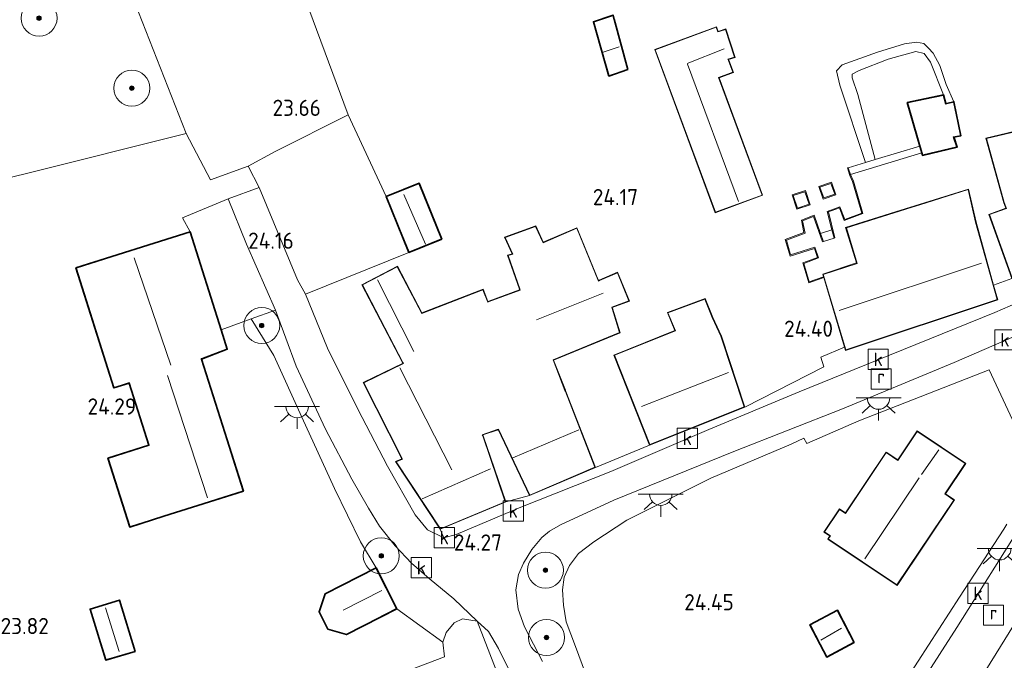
# Model space of a CAD drawing. Header units: metres. Extents: x 185049 to 189876, y 349292 to 352302.
# Tile 78 of 256: x 188148 to 188257, y 349834 to 349906. Entities that reach past the tile are written whole.
import ezdxf
from ezdxf.enums import TextEntityAlignment as Align

# ---------------------------------------------------------------- set-up
doc = ezdxf.new("R2010")
doc.units = ezdxf.units.M
for name, color, linetype, lineweight in [('B-WE-GR-BOOM-S', 90, 'Continuous', 25), ('B-WE-GR-GRAS-GV', 60, 'Continuous', 13), ('B-WE-GR-HAAG-G', 90, 'GR-HAAG1', 13), ('B-WE-GW-TALUD_KRUIN-G', 90, 'Continuous', 18), ('B-WE-GW-TALUD_TEEN-G', 90, 'Continuous', 18), ('B-WE-IE-TERREINAFSCHEIDING_DOORGANG-G', 210, 'Continuous', 18), ('B-WE-IE-TERREINAFSCHEIDING_KUNSTMATIG_HEKWERK-G', 20, 'IE-TERREINAFSCHEIDING-KUNSTMATIG', 18), ('B-WE-IE-TERREINAFSCHEIDING_KUNSTMATIG_MUUR-GV', 90, 'Continuous', 18), ('B-WE-KG-KADASTRAAL_DAKRAND-G', 170, 'Continuous', 18), ('B-WE-KG-KADASTRAAL_NOK-G', 10, 'Continuous', 18), ('B-WE-KL-ET_LS_OV_LICHTPUNT-S', 190, 'Continuous', 25), ('B-WE-OG-BEBOUWING_BOERDERIJ-GV', 7, 'Continuous', 35), ('B-WE-OG-BEBOUWING_KAS-GV', 7, 'Continuous', 35), ('B-WE-OG-BEBOUWING_SCHUUR-GV', 7, 'Continuous', 35), ('B-WE-OG-BEBOUWING_WONINGBOUW-GV', 7, 'Continuous', 18), ('B-WE-OG-TERREIN_GROEN_TUIN-GV', 7, 'Continuous', 18), ('B-WE-RI-GWA_KOLK-S', 30, 'Continuous', 25), ('B-WE-RI-GWA_RIOOLPUT-S', 30, 'Continuous', 25), ('B-WE-VH-VERHARDING_ASFALT-GV', 252, 'Continuous', 18), ('B-WE-VH-VERHARDING_BETON-GV', 252, 'Continuous', 18), ('B-WE-VH-VERHARDING_STRAATBAKSTEEN-GV', 252, 'Continuous', 18), ('X-XX-AL-HOOGTELABEL-S', 7, 'Continuous', 25)]:
    doc.layers.add(name, color=color, linetype=linetype, lineweight=lineweight)
doc.styles.add('NLCS-ISO', font='NLCS-ISO.ttf')
doc.styles.add('NLCS-ISO-ANNOTATIVE-T18', font='NLCS-ISO.ttf', dxfattribs={"height": 1.8})
doc.linetypes.add('GR-HAAG1', pattern='A,6,[176,NLCS.SHX,S=0.125,R=0,X=0,Y=0],-2', length=8)
doc.linetypes.add('IE-TERREINAFSCHEIDING-KUNSTMATIG', pattern='A,4,[82,NLCS.SHX,S=0.75,R=90,X=0,Y=0],4,-2', length=10)

# ---------------------------------------------------------------- blocks, each defined once
blk = doc.blocks.new('SAL-HOOGTELABEL-SO')
at = {"color": 0, "linetype": 'ByBlock', "lineweight": -2, "style": 'NLCS-ISO-ANNOTATIVE-T18'}
blk.add_attdef('HOOGTE', text='', height=1.8, dxfattribs=at).set_placement((2.79, 0), align=Align.RIGHT)
blk = doc.blocks.new('SGR-BOOM_01-SO')
at = {"linetype": 'ByBlock', "lineweight": 18}
h = blk.add_hatch(color=0, dxfattribs=at)
h.dxf.hatch_style = 1
edge = h.paths.add_edge_path()
edge.add_arc((0, 0), 0.25, 0, 360)
at = {"color": 0, "linetype": 'ByBlock', "lineweight": 18}
for radius in [2, 0.25]:
    blk.add_circle((0, 0), radius, dxfattribs=at)
blk = doc.blocks.new('SRI-PUT_INSPECTIEPUT_RIOOLPUT-SO')
at = {"color": 0, "linetype": 'ByBlock', "lineweight": 18}
blk.add_lwpolyline([(-1.12, -1.12), (1.12, -1.12), (1.12, 1.12), (-1.12, 1.12)], close=True, dxfattribs=at)
at = {"color": 0, "linetype": 'ByBlock', "lineweight": 18, "style": 'NLCS-ISO'}
blk.add_text('r', height=1.5, dxfattribs=at).set_placement((0, 0.28), align=Align.MIDDLE_CENTER)
blk = doc.blocks.new('SRI-KOLK-SO')
at = {"color": 0, "linetype": 'ByBlock', "lineweight": 18}
blk.add_lwpolyline([(-1.125, -1.125), (1.125, -1.125), (1.125, 1.125), (-1.125, 1.125)], close=True, dxfattribs=at)
at = {"color": 0, "linetype": 'ByBlock', "lineweight": 18, "style": 'NLCS-ISO'}
blk.add_text('k', height=1.5, dxfattribs=at).set_placement((0, 0), align=Align.MIDDLE_CENTER)
blk = doc.blocks.new('SKL-ET_OV_LICHTPUNT-SO')
at = {"color": 0, "linetype": 'ByBlock', "lineweight": 18}
for points in [[(-1.25, 0), (-2.5, 0)], [(1.25, 0), (2.5, 0)], [(-0.92, -0.85), (-1.83, -1.7)], [(0.92, -0.85), (1.83, -1.7)], [(0, -1.25), (0, -2.5)]]:
    blk.add_lwpolyline(points, dxfattribs=at)
blk.add_lwpolyline([(0, 0), (1.25, 0, -1), (-1.25, 0)], format="xyb", close=True, dxfattribs=at)

msp = doc.modelspace()

# ---------------------------------------------------------------- linework, layer by layer
at = {"layer": 'B-WE-GR-GRAS-GV'}
for points in [[(188173.442, 349889.285, 23.725), (188169.252, 349887.741, 23.733), (188166.532, 349892.916, 23.559), (188161.231, 349906.367, 23.492), (188156.621, 349917.03, 23.393), (188154.341, 349922.531, 23.445), (188152.827, 349925.589, 23.733), (188156.194, 349927.311, 23.712), (188160.065, 349929.333, 23.307), (188163.825, 349930.692, 23.04), (188169.855, 349932.923, 22.967), (188171.597, 349928.867, 22.785), (188174.572, 349921.853, 22.808), (188184.55, 349894.956, 23.482), (188176.439, 349890.917, 23.669)], [(188191.282, 349879.682, 24.02), (188179.82, 349875.046, 24.197), (188178.909, 349876.65, 24.189), (188174.67, 349886.913, 23.944), (188173.442, 349889.285, 23.725), (188176.439, 349890.917, 23.669), (188184.55, 349894.956, 23.482), (188188.758, 349885.893, 23.845)], [(188196.306, 349841.227, 24.249), (188198.882, 349838.726, 24.228), (188197.243, 349838.999, 24.211), (188196.318, 349838.526, 24.224), (188195.445, 349837.465, 24.159), (188195.071, 349836.404, 24.168), (188189.948, 349840.102, 24.146), (188187.642, 349844.665, 24.146), (188185.926, 349847.536, 24.409), (188183.018, 349853.45, 24.439), (188179.397, 349861.402, 24.443), (188176.275, 349868.245, 24.452), (188173.78, 349872.305, 24.422), (188176.467, 349873.283, 24.336), (188178.774, 349867.047, 24.344), (188182.018, 349860.051, 24.318), (188184.963, 349854.494, 24.323), (188186.809, 349851.297, 24.327), (188188.039, 349849.281, 24.314), (188189.761, 349847.104, 24.301), (188191.59, 349845.155, 24.292), (188193.543, 349843.458, 24.297)]]:
    msp.add_polyline3d(points, close=True, dxfattribs=at)
for points in [[(188161.231, 349906.367, 23.492), (188166.532, 349892.916, 23.559), (188148.662, 349888.42, 23.277), (188142.144, 349886.849, 23.221), (188138.292, 349885.102, 23.244), (188133.708, 349881.087, 23.277), (188130.678, 349877.439, 23.289), (188128.904, 349873.803, 23.255), (188118.473, 349870.64, 23.169), (188108.789, 349867.796, 23.053), (188105.049, 349878.628, 23.04), (188104.204, 349880.855, 22.795), (188101.355, 349888.368, 23.032), (188098.417, 349896.835, 23.023), (188096.161, 349903.703, 22.954), (188096.225, 349904.051, 22.963), (188096.607, 349904.332, 22.967), (188099.157, 349905.311, 22.907), (188105.739, 349908.014, 22.993)], [(188180.145, 349829.017, 23.789), (188195.267, 349834.769, 24.232), (188195.071, 349836.404, 24.168), (188195.445, 349837.465, 24.159), (188196.318, 349838.526, 24.224), (188197.243, 349838.999, 24.211), (188198.882, 349838.726, 24.228), (188202.406, 349829.642, 24.221)]]:
    msp.add_polyline3d(points, dxfattribs=at)
at = {"layer": 'B-WE-GR-HAAG-G'}
for points in [[(188166.532, 349892.916, 23.559), (188161.231, 349906.367, 23.492), (188156.621, 349917.03, 23.393), (188154.341, 349922.531, 23.445), (188152.827, 349925.589, 23.733)], [(188217.482, 349815.212, 24.434), (188209.828, 349835.93, 24.482), (188208.788, 349838.663, 24.482), (188208.478, 349840.517, 24.482), (188208.359, 349842.218, 24.482), (188208.552, 349843.616, 24.482), (188209.161, 349844.921, 24.482), (188210.166, 349846.249, 24.482), (188211.839, 349847.526, 24.525), (188215.521, 349849.935, 24.533), (188224.841, 349854.611, 24.568), (188233.785, 349858.383, 24.499), (188235.181, 349859.041, 24.486), (188235.511, 349858.474, 24.525), (188241.295, 349860.968, 24.559), (188255.809, 349866.665, 24.766), (188261.277, 349854.918, 24.645)], [(188253.068, 349842.254, 24.575), (188257.411, 349848.954, 24.612)], [(188245.6, 349830.735, 24.512), (188252.515, 349841.402, 24.571)]]:
    msp.add_polyline3d(points, dxfattribs=at)
at = {"layer": 'B-WE-GW-TALUD_KRUIN-G'}
msp.add_polyline3d([(188250.708, 349897.178, 24.094), (188249.262, 349900.841, 24.065), (188248.581, 349901.78, 24.065), (188247.655, 349902.021, 24.065), (188244.582, 349901.167, 24.072), (188241.348, 349899.912, 24.076), (188240.55, 349899.474, 24.076), (188240.559, 349899.076, 24.072), (188241.214, 349897.249, 24.068), (188243.13, 349890.005, 24.051)], dxfattribs=at)
at = {"layer": 'B-WE-GW-TALUD_TEEN-G'}
msp.add_polyline3d([(188242.062, 349889.68, 23.985), (188239.191, 349898.261, 23.729), (188238.814, 349899.844, 23.725), (188239.447, 349900.529, 23.725), (188243.394, 349901.925, 23.762), (188246.397, 349902.868, 23.806), (188247.712, 349903.034, 23.828), (188248.522, 349902.904, 23.854), (188249.057, 349902.371, 23.876), (188249.558, 349901.825, 23.88), (188250.316, 349900.455, 23.928), (188251.012, 349898.356, 24.083), (188251.876, 349896.434, 24.094)], dxfattribs=at)
at = {"layer": 'B-WE-IE-TERREINAFSCHEIDING_DOORGANG-G'}
msp.add_polyline3d([(188176.439, 349890.917, 23.669), (188173.442, 349889.285, 23.725)], dxfattribs=at)
at = {"layer": 'B-WE-IE-TERREINAFSCHEIDING_KUNSTMATIG_HEKWERK-G'}
for points in [[(188174.572, 349921.853, 22.808), (188184.55, 349894.956, 23.482), (188188.758, 349885.893, 23.845)], [(188176.439, 349890.917, 23.669), (188184.55, 349894.956, 23.482)], [(188128.904, 349873.803, 23.255), (188130.678, 349877.439, 23.289), (188133.708, 349881.087, 23.277), (188138.292, 349885.102, 23.244), (188142.144, 349886.849, 23.221), (188148.662, 349888.42, 23.277), (188166.532, 349892.916, 23.559)], [(188174.67, 349886.913, 23.944), (188173.442, 349889.285, 23.725), (188169.252, 349887.741, 23.733), (188166.532, 349892.916, 23.559)], [(188191.282, 349879.682, 24.02), (188179.82, 349875.046, 24.197)], [(188187.642, 349844.665, 24.146), (188185.926, 349847.536, 24.409), (188183.018, 349853.45, 24.439), (188179.397, 349861.402, 24.443), (188176.275, 349868.245, 24.452), (188173.78, 349872.305, 24.422)], [(188195.071, 349836.404, 24.168), (188189.948, 349840.102, 24.146)]]:
    msp.add_polyline3d(points, dxfattribs=at)
at = {"layer": 'B-WE-IE-TERREINAFSCHEIDING_KUNSTMATIG_MUUR-GV'}
for points in [[(188248.3, 349890.746, 24.401), (188240.365, 349888.336, 24.33), (188240.137, 349889.096, 24.046), (188242.062, 349889.68, 23.985), (188243.13, 349890.005, 24.051), (188248.08, 349891.509, 24.116)], [(188241.771, 349883.998, 24.606), (188239.696, 349883.235, 24.832), (188239.153, 349884.644, 24.839), (188237.924, 349884.184, 24.85), (188238.648, 349881.313, 24.769), (188238.553, 349881.281, 24.77), (188238.317, 349882.216, 24.273), (188237.805, 349884.246, 24.286), (188239.211, 349884.772, 24.271), (188239.754, 349883.363, 24.264), (188241.649, 349884.058, 24.231), (188240.619, 349887.554, 24.141), (188240.297, 349888.217, 24.009), (188240.039, 349889.073, 24.042), (188240.137, 349889.096, 24.046), (188240.365, 349888.336, 24.33), (188240.713, 349887.589, 24.466)], [(188238.276, 349887.485, 24.133), (188238.751, 349886.105, 24.139), (188237.34, 349885.62, 24.179), (188236.865, 349886.999, 24.173)], [(188236.992, 349886.937, 24.88), (188237.402, 349885.747, 24.885), (188238.624, 349886.167, 24.85), (188238.214, 349887.358, 24.845)], [(188235.386, 349886.562, 24.179), (188235.911, 349884.971, 24.171), (188234.422, 349884.48, 24.179), (188233.897, 349886.07, 24.187)], [(188234.023, 349886.007, 24.887), (188234.485, 349884.606, 24.88), (188235.784, 349885.035, 24.873), (188235.322, 349886.435, 24.88)], [(188236.348, 349883.818, 24.286), (188237.05, 349881.798, 24.297), (188237.366, 349880.891, 24.796), (188237.271, 349880.859, 24.795), (188236.288, 349883.687, 24.832), (188235.036, 349883.2, 24.825), (188235.33, 349881.84, 24.821), (188233.258, 349881.058, 24.802), (188233.731, 349879.415, 24.787), (188236.434, 349880.268, 24.765), (188236.824, 349879.072, 24.927), (188235.212, 349878.456, 24.927), (188235.804, 349876.434, 24.898), (188237.375, 349876.985, 24.91), (188237.404, 349876.889, 24.354), (188235.737, 349876.305, 24.341), (188235.091, 349878.516, 24.362), (188236.7, 349879.131, 24.362), (188236.369, 349880.143, 24.217), (188233.663, 349879.289, 24.239), (188233.136, 349881.119, 24.256), (188235.214, 349881.903, 24.275), (188234.92, 349883.262, 24.278)]]:
    msp.add_polyline3d(points, close=True, dxfattribs=at)
at = {"layer": 'B-WE-KG-KADASTRAAL_DAKRAND-G'}
for points in [[(188213.568, 349899.349, 24.974), (188211.86, 349905.279, 25.353), (188213.965, 349905.987, 25.341), (188215.579, 349900.024, 24.962)], [(188225.645, 349904.177, 26.419), (188225.788, 349904.223, 24.105), (188226.498, 349904.453, 24.109), (188227.491, 349901.389, 24.101), (188226.765, 349901.153, 24.1), (188226.817, 349901.012, 26.419), (188227.297, 349899.713, 26.419), (188225.714, 349899.127, 26.419), (188230.547, 349886.069, 26.419), (188225.362, 349884.15, 26.419), (188218.683, 349902.197, 26.419), (188225.451, 349904.702, 26.419)], [(188250.945, 349896.149, 26.14), (188251.09, 349896.185, 25.922), (188251.838, 349896.374, 25.911), (188252.602, 349892.696, 25.859), (188251.799, 349892.542, 25.881), (188251.847, 349892.4, 26.653), (188252.176, 349891.436, 26.878), (188248.41, 349890.544, 26.896), (188246.746, 349896.305, 26.021), (188250.673, 349897.12, 26.025)], [(188191.31, 349879.747, 25.843), (188188.823, 349885.865, 25.842), (188192.407, 349887.322, 25.838), (188194.894, 349881.204, 25.842)], [(188253.464, 349886.669, 26.569), (188248.093, 349884.981, 26.526), (188247.225, 349884.708, 27.25), (188239.92, 349882.412, 26.425), (188241.111, 349878.46, 28.25), (188237.354, 349877.229, 28.299), (188239.867, 349868.865, 28.402), (188256.68, 349874.473, 28.324), (188254.293, 349883.033, 28.208)], [(188206.211, 349880.765, 26.457), (188209.949, 349882.372, 26.501), (188212.355, 349876.515, 29.41), (188212.492, 349876.574, 26.168), (188214.471, 349877.426, 25.947), (188215.747, 349874.295, 25.977), (188213.852, 349873.616, 26.227), (188213.896, 349873.472, 29.432), (188214.711, 349870.793, 27.025), (188207.322, 349867.762, 27.129), (188208.647, 349864.368, 27.254), (188208.702, 349864.229, 28.693), (188211.978, 349855.839, 28.797), (188204.726, 349852.743, 28.79), (188201.265, 349860.055, 28.679), (188201.123, 349860.007, 27.283), (188199.46, 349859.446, 27.283), (188199.509, 349859.304, 30.038), (188202.015, 349852, 29.728), (188194.806, 349848.996, 29.639), (188189.887, 349856.434, 28.502), (188190.586, 349856.723, 28.502), (188186.279, 349865.22, 28.266), (188190.711, 349867.343, 30.503), (188190.641, 349867.476, 26.56), (188186.126, 349876.085, 26.641), (188189.992, 349878.082, 26.486), (188192.723, 349872.914, 26.516), (188199.53, 349875.545, 26.582), (188200.061, 349874.17, 26.811), (188200.202, 349874.222, 26.419), (188203.669, 349875.501, 26.405), (188203.62, 349875.643, 27.158), (188202.333, 349879.336, 26.464), (188202.852, 349879.485, 26.479), (188201.992, 349881.352, 25.925), (188205.375, 349882.565, 25.947)], [(188160.305, 349849.248, 26.896), (188157.915, 349856.8, 26.9), (188162.437, 349858.231, 28.875), (188160.252, 349865.162, 28.888), (188160.221, 349865.229, 30.338), (188158.548, 349864.699, 28.892), (188154.355, 349877.942, 28.772), (188166.949, 349881.929, 28.772), (188171.051, 349868.973, 28.858), (188168.253, 349867.892, 32.193), (188168.198, 349867.873, 29), (188172.838, 349853.215, 29.039), (188164.043, 349850.431, 28.157)], [(188245.542, 349842.752, 27.907), (188237.919, 349847.865, 27.864), (188238.147, 349848.205, 27.864), (188237.495, 349848.643, 27.438), (188239.167, 349851.135, 27.434), (188239.822, 349850.696, 27.821), (188244.353, 349857.45, 27.864), (188245.642, 349856.585, 27.455), (188247.805, 349859.81, 27.382), (188253.127, 349856.24, 27.408), (188250.857, 349852.856, 27.554), (188251.872, 349852.188, 27.885)], [(188184.35, 349837.291, 27.571), (188182.33, 349837.887, 27.498), (188181.361, 349839.778, 27.498), (188182.033, 349841.735, 27.498), (188187.62, 349844.597, 27.498), (188189.881, 349840.124, 27.52)], [(188157.638, 349834.471, 25.859), (188155.924, 349840.037, 25.966), (188159.087, 349841.011, 25.966), (188160.817, 349835.395, 25.966)], [(188237.765, 349834.805, 26.427), (188235.936, 349838.309, 26.371), (188238.917, 349839.866, 26.371), (188240.728, 349836.398, 26.371)]]:
    msp.add_polyline3d(points, close=True, dxfattribs=at)
for points in [[(188258.336, 349876.868, 29.297), (188255.829, 349883.888, 29.297), (188257.708, 349884.559, 29.727), (188257.47, 349885.227, 27.632), (188255.503, 349892.333, 27.632), (188260.199, 349893.455, 27.628)], [(188225.979, 349870.372, 28.509), (188225.022, 349872.456, 27.104), (188224.19, 349874.509, 26.86), (188220.092, 349872.983, 26.846), (188220.932, 349870.975, 27.21)], [(188228.56, 349862.532, 28.953), (188218.082, 349858.359, 28.948), (188214.135, 349868.268, 27.219), (188220.932, 349870.975, 27.21)], [(188225.979, 349870.372, 28.509), (188228.56, 349862.532, 28.953)]]:
    msp.add_polyline3d(points, dxfattribs=at)
at = {"layer": 'B-WE-KG-KADASTRAAL_NOK-G'}
for points in [[(188214.668, 349902.52, 26.023), (188212.898, 349901.943, 26.032)], [(188226.341, 349902.319, 27.535), (188222.226, 349900.675, 27.527)], [(188222.248, 349900.615, 27.527), (188227.937, 349885.335, 27.531)], [(188190.722, 349886.109, 26.422), (188193.132, 349880.614, 26.418)], [(188164.853, 349867.152, 34.676), (188160.777, 349879.101, 34.693)], [(188254.959, 349878.484, 31.552), (188239.129, 349873.234, 31.547)], [(188191.836, 349868.682, 27.574), (188187.813, 349876.649, 27.49)], [(188212.881, 349875.158, 30.949), (188205.467, 349872.194, 30.912)], [(188168.921, 349852.447, 32.115), (188164.465, 349866.025, 32.055)], [(188196.087, 349855.545, 31.909), (188190.284, 349866.86, 31.817)], [(188217.149, 349862.583, 31.681), (188226.829, 349866.354, 31.724)], [(188210.173, 349859.976, 32.307), (188202.858, 349856.871, 32.263)], [(188248.281, 349855.02, 29.168), (188250.194, 349857.753, 29.163)], [(188200.359, 349855.664, 33.208), (188192.772, 349852.333, 32.839)], [(188241.982, 349845.646, 30.691), (188248.001, 349854.653, 30.652)], [(188183.977, 349839.953, 29.964), (188188.283, 349842.121, 30.037)], [(188159.111, 349835.368, 26.603), (188157.584, 349840.215, 26.642)], [(188237.092, 349836.629, 26.818), (188239.396, 349837.951, 26.93)]]:
    msp.add_polyline3d(points, dxfattribs=at)
at = {"layer": 'B-WE-OG-BEBOUWING_BOERDERIJ-GV'}
msp.add_polyline3d([(188168.26, 349867.843, 24.422), (188172.901, 349853.183, 24.422), (188164.058, 349850.383, 24.422), (188160.273, 349849.185, 24.422), (188157.852, 349856.832, 24.422), (188162.374, 349858.264, 24.422), (188160.189, 349865.166, 24.422), (188158.515, 349864.637, 24.422), (188154.293, 349877.975, 24.422), (188166.982, 349881.992, 24.422), (188170.427, 349871.106, 24.422), (188171.112, 349868.943, 24.422)], close=True, dxfattribs=at)
at = {"layer": 'B-WE-OG-BEBOUWING_KAS-GV'}
msp.add_polyline3d([(188160.88, 349835.361, 23.965), (188157.605, 349834.409, 23.965), (188155.861, 349840.07, 23.965), (188159.12, 349841.074, 23.965)], close=True, dxfattribs=at)
at = {"layer": 'B-WE-OG-BEBOUWING_SCHUUR-GV'}
for points in [[(188215.64, 349899.992, 23.643), (188213.534, 349899.285, 23.643), (188211.799, 349905.311, 23.643), (188213.773, 349905.975, 23.586), (188213.999, 349906.051, 23.589), (188214.117, 349905.614, 23.589)], [(188250.708, 349897.178, 24.094), (188250.977, 349896.219, 24.094), (188251.073, 349896.232, 24.094), (188251.876, 349896.434, 24.094), (188252.661, 349892.657, 24.094), (188251.862, 349892.504, 24.094), (188251.895, 349892.414, 24.094), (188252.241, 349891.4, 24.308), (188248.398, 349890.474, 24.408), (188248.375, 349890.485, 24.467), (188248.3, 349890.746, 24.401), (188248.08, 349891.509, 24.116), (188246.683, 349896.342, 24.094)], [(188194.959, 349881.176, 24.02), (188191.282, 349879.682, 24.02), (188188.758, 349885.893, 23.845), (188192.434, 349887.387, 23.886)], [(188189.948, 349840.102, 24.146), (188184.355, 349837.237, 24.146), (188182.295, 349837.845, 24.146), (188181.306, 349839.775, 24.146), (188181.992, 349841.771, 24.146), (188187.642, 349844.665, 24.146)], [(188240.795, 349836.377, 24.4), (188237.744, 349834.737, 24.4), (188235.868, 349838.33, 24.4), (188238.938, 349839.933, 24.4)]]:
    msp.add_polyline3d(points, close=True, dxfattribs=at)
at = {"layer": 'B-WE-OG-BEBOUWING_WONINGBOUW-GV'}
for points in [[(188225.48, 349904.767, 23.577), (188225.676, 349904.239, 23.577), (188225.773, 349904.271, 23.577), (188226.53, 349904.516, 23.577), (188227.554, 349901.357, 23.577), (188226.83, 349901.122, 23.577), (188226.864, 349901.03, 23.577), (188227.362, 349899.684, 23.577), (188225.778, 349899.098, 23.577), (188230.611, 349886.04, 24.04), (188225.333, 349884.086, 24.032), (188218.619, 349902.227, 23.707)], [(188262.703, 349886.773, 24.533), (188262.826, 349886.428, 24.533), (188263.402, 349886.634, 24.533), (188265.944, 349879.514, 24.533), (188258.305, 349876.804, 24.533), (188255.766, 349883.918, 24.533), (188257.644, 349884.589, 24.533), (188257.422, 349885.212, 24.533), (188255.442, 349892.37, 24.533), (188260.231, 349893.514, 24.533)], [(188256.741, 349874.441, 24.417), (188239.834, 349868.802, 24.417), (188239.721, 349869.177, 24.447), (188237.404, 349876.889, 24.354), (188237.375, 349876.985, 24.91), (188237.292, 349877.261, 24.417), (188241.04, 349878.526, 24.417), (188239.841, 349882.446, 24.426), (188245.399, 349884.2, 24.417), (188253.5, 349886.733, 24.417), (188254.342, 349883.046, 24.417), (188256.288, 349876.065, 24.533)], [(188205.402, 349882.627, 24.278), (188206.237, 349880.83, 24.278), (188209.977, 349882.438, 24.278), (188212.35, 349876.662, 24.278), (188212.452, 349876.611, 24.278), (188214.498, 349877.493, 24.278), (188215.813, 349874.266, 24.278), (188213.906, 349873.582, 24.278), (188213.945, 349873.483, 24.278), (188214.774, 349870.765, 24.278), (188207.386, 349867.735, 24.278), (188208.695, 349864.382, 24.278), (188208.75, 349864.242, 24.278), (188212.042, 349855.812, 24.278), (188204.702, 349852.679, 24.278), (188201.225, 349860.022, 24.278), (188201.114, 349859.951, 24.278), (188199.514, 349859.411, 24.278), (188199.558, 349859.315, 24.278), (188202.077, 349851.972, 24.278), (188194.787, 349848.934, 24.278), (188189.812, 349856.457, 24.278), (188190.517, 349856.748, 24.278), (188186.211, 349865.245, 24.278), (188190.656, 349867.374, 24.278), (188190.593, 349867.461, 24.278), (188186.059, 349876.106, 24.278), (188190.013, 349878.148, 24.278), (188192.746, 349872.976, 24.278), (188199.559, 349875.609, 24.278), (188200.086, 349874.246, 24.278), (188200.179, 349874.266, 24.278), (188203.585, 349875.524, 24.278), (188203.576, 349875.618, 24.278), (188202.268, 349879.37, 24.278), (188202.783, 349879.517, 24.278), (188201.924, 349881.381, 24.278)], [(188228.622, 349862.503, 24.383), (188218.054, 349858.294, 24.383), (188214.07, 349868.296, 24.383), (188220.866, 349871.003, 24.383), (188220.027, 349873.009, 24.383), (188224.219, 349874.57, 24.383), (188225.068, 349872.476, 24.383), (188226.026, 349870.39, 24.383)], [(188247.791, 349859.879, 24.947), (188253.196, 349856.253, 24.947), (188250.927, 349852.87, 24.947), (188251.941, 349852.202, 24.947), (188245.556, 349842.683, 24.947), (188237.85, 349847.852, 24.947), (188238.078, 349848.192, 24.947), (188237.426, 349848.629, 24.947), (188239.153, 349851.205, 24.947), (188239.809, 349850.765, 24.947), (188244.339, 349857.519, 24.947), (188245.628, 349856.655, 24.947)]]:
    msp.add_polyline3d(points, close=True, dxfattribs=at)
at = {"layer": 'B-WE-OG-TERREIN_GROEN_TUIN-GV'}
for points in [[(188260.231, 349893.514, 24.533), (188255.442, 349892.37, 24.533), (188257.422, 349885.212, 24.533), (188257.644, 349884.589, 24.533), (188255.766, 349883.918, 24.533), (188258.305, 349876.804, 24.533), (188256.288, 349876.065, 24.533), (188254.342, 349883.046, 24.417), (188253.5, 349886.733, 24.417), (188245.399, 349884.2, 24.417), (188239.841, 349882.446, 24.426), (188241.04, 349878.526, 24.417), (188237.292, 349877.261, 24.417), (188237.375, 349876.985, 24.91), (188235.804, 349876.434, 24.898), (188235.212, 349878.456, 24.927), (188236.824, 349879.072, 24.927), (188236.434, 349880.268, 24.765), (188233.731, 349879.415, 24.787), (188233.258, 349881.058, 24.802), (188235.33, 349881.84, 24.821), (188235.036, 349883.2, 24.825), (188236.288, 349883.687, 24.832), (188237.271, 349880.859, 24.795), (188237.366, 349880.891, 24.796), (188238.553, 349881.281, 24.77), (188238.648, 349881.313, 24.769), (188237.924, 349884.184, 24.85), (188239.153, 349884.644, 24.839), (188239.696, 349883.235, 24.832), (188241.771, 349883.998, 24.606), (188240.713, 349887.589, 24.466), (188240.365, 349888.336, 24.33), (188248.3, 349890.746, 24.401), (188248.375, 349890.485, 24.467), (188248.398, 349890.474, 24.408), (188252.241, 349891.4, 24.308), (188251.895, 349892.414, 24.094), (188251.862, 349892.504, 24.094), (188252.661, 349892.657, 24.094), (188251.876, 349896.434, 24.094), (188251.012, 349898.356, 24.083), (188250.316, 349900.455, 23.928), (188249.558, 349901.825, 23.88), (188249.057, 349902.371, 23.876), (188248.522, 349902.904, 23.854), (188247.712, 349903.034, 23.828), (188246.397, 349902.868, 23.806), (188243.394, 349901.925, 23.762), (188239.447, 349900.529, 23.725), (188238.814, 349899.844, 23.725), (188239.191, 349898.261, 23.729), (188242.062, 349889.68, 23.985), (188240.137, 349889.096, 24.046), (188240.039, 349889.073, 24.042), (188240.297, 349888.217, 24.009), (188240.619, 349887.554, 24.141), (188241.649, 349884.058, 24.231), (188239.754, 349883.363, 24.264), (188239.211, 349884.772, 24.271), (188237.805, 349884.246, 24.286), (188238.317, 349882.216, 24.273), (188237.05, 349881.798, 24.297), (188236.348, 349883.818, 24.286), (188234.92, 349883.262, 24.278), (188235.214, 349881.903, 24.275), (188233.136, 349881.119, 24.256), (188233.663, 349879.289, 24.239), (188236.369, 349880.143, 24.217), (188236.7, 349879.131, 24.362), (188235.091, 349878.516, 24.362), (188235.737, 349876.305, 24.341), (188237.404, 349876.889, 24.354), (188239.721, 349869.177, 24.447), (188237.083, 349868.064, 24.447), (188237.435, 349866.968, 24.447), (188228.622, 349862.503, 24.383), (188226.026, 349870.39, 24.383), (188225.068, 349872.476, 24.383), (188224.219, 349874.57, 24.383), (188220.027, 349873.009, 24.383), (188220.866, 349871.003, 24.383), (188214.07, 349868.296, 24.383), (188218.054, 349858.294, 24.383), (188212.042, 349855.812, 24.278), (188208.75, 349864.242, 24.278), (188208.695, 349864.382, 24.278), (188207.386, 349867.735, 24.278), (188214.774, 349870.765, 24.278), (188213.945, 349873.483, 24.278), (188213.906, 349873.582, 24.278), (188215.813, 349874.266, 24.278), (188214.498, 349877.493, 24.278), (188212.452, 349876.611, 24.278), (188212.35, 349876.662, 24.278), (188209.977, 349882.438, 24.278), (188206.237, 349880.83, 24.278), (188205.402, 349882.627, 24.278), (188201.924, 349881.381, 24.278), (188202.783, 349879.517, 24.278), (188202.268, 349879.37, 24.278), (188203.576, 349875.618, 24.278), (188203.585, 349875.524, 24.278), (188200.179, 349874.266, 24.278), (188200.086, 349874.246, 24.278), (188199.559, 349875.609, 24.278), (188192.746, 349872.976, 24.278), (188190.013, 349878.148, 24.278), (188186.059, 349876.106, 24.278), (188190.593, 349867.461, 24.278), (188190.656, 349867.374, 24.278), (188186.211, 349865.245, 24.278), (188190.517, 349856.748, 24.278), (188189.812, 349856.457, 24.278), (188194.787, 349848.934, 24.278), (188195.173, 349847.995, 24.185), (188193.368, 349848.857, 24.224), (188191.98, 349850.54, 24.314), (188188.93, 349855.956, 24.417), (188185.631, 349862.29, 24.447), (188182.262, 349869.054, 24.357), (188179.82, 349875.046, 24.197), (188191.282, 349879.682, 24.02), (188194.959, 349881.176, 24.02), (188192.434, 349887.387, 23.886), (188188.758, 349885.893, 23.845), (188184.55, 349894.956, 23.482), (188174.572, 349921.853, 22.808)], [(188213.773, 349905.975, 23.586), (188211.799, 349905.311, 23.643), (188213.534, 349899.285, 23.643), (188215.64, 349899.992, 23.643), (188214.117, 349905.614, 23.589)], [(188142.144, 349886.849, 23.221), (188148.662, 349888.42, 23.277), (188166.532, 349892.916, 23.559), (188169.252, 349887.741, 23.733), (188173.442, 349889.285, 23.725), (188174.67, 349886.913, 23.944), (188171.207, 349885.652, 24.013), (188166.13, 349883.538, 24.265), (188166.982, 349881.992, 24.422), (188154.293, 349877.975, 24.422), (188158.515, 349864.637, 24.422), (188160.189, 349865.166, 24.422), (188162.374, 349858.264, 24.422), (188157.852, 349856.832, 24.422), (188160.273, 349849.185, 24.422), (188164.058, 349850.383, 24.422), (188172.901, 349853.183, 24.422), (188168.26, 349867.843, 24.422), (188171.112, 349868.943, 24.422), (188170.427, 349871.106, 24.422), (188173.78, 349872.305, 24.422), (188176.275, 349868.245, 24.452), (188179.397, 349861.402, 24.443), (188183.018, 349853.45, 24.439), (188185.926, 349847.536, 24.409), (188187.642, 349844.665, 24.146), (188181.992, 349841.771, 24.146), (188181.306, 349839.775, 24.146), (188182.295, 349837.845, 24.146), (188184.355, 349837.237, 24.146), (188189.948, 349840.102, 24.146), (188195.071, 349836.404, 24.168), (188195.267, 349834.769, 24.232), (188180.145, 349829.017, 23.789)], [(188217.482, 349815.212, 24.434), (188209.828, 349835.93, 24.482), (188208.788, 349838.663, 24.482), (188208.478, 349840.517, 24.482), (188208.359, 349842.218, 24.482), (188208.552, 349843.616, 24.482), (188209.161, 349844.921, 24.482), (188210.166, 349846.249, 24.482), (188211.839, 349847.526, 24.525), (188215.521, 349849.935, 24.533), (188224.841, 349854.611, 24.568), (188233.785, 349858.383, 24.499), (188235.181, 349859.041, 24.486), (188235.511, 349858.474, 24.525), (188241.295, 349860.968, 24.559), (188255.809, 349866.665, 24.766), (188261.277, 349854.918, 24.645)], [(188257.778, 349849.521, 24.615), (188257.411, 349848.954, 24.612), (188253.068, 349842.254, 24.575), (188252.515, 349841.402, 24.571), (188245.6, 349830.735, 24.512)]]:
    msp.add_polyline3d(points, dxfattribs=at)
for points in [[(188227.554, 349901.357, 23.577), (188226.53, 349904.516, 23.577), (188225.773, 349904.271, 23.577), (188225.676, 349904.239, 23.577), (188225.48, 349904.767, 23.577), (188218.619, 349902.227, 23.707), (188225.333, 349884.086, 24.032), (188230.611, 349886.04, 24.04), (188225.778, 349899.098, 23.577), (188227.362, 349899.684, 23.577), (188226.864, 349901.03, 23.577), (188226.83, 349901.122, 23.577)], [(188249.057, 349902.371, 23.876), (188249.558, 349901.825, 23.88), (188250.316, 349900.455, 23.928), (188251.012, 349898.356, 24.083), (188251.876, 349896.434, 24.094), (188251.073, 349896.232, 24.094), (188250.977, 349896.219, 24.094), (188250.708, 349897.178, 24.094), (188249.262, 349900.841, 24.065), (188248.581, 349901.78, 24.065), (188247.655, 349902.021, 24.065), (188244.582, 349901.167, 24.072), (188241.348, 349899.912, 24.076), (188240.55, 349899.474, 24.076), (188240.559, 349899.076, 24.072), (188241.214, 349897.249, 24.068), (188243.13, 349890.005, 24.051), (188242.062, 349889.68, 23.985), (188239.191, 349898.261, 23.729), (188238.814, 349899.844, 23.725), (188239.447, 349900.529, 23.725), (188243.394, 349901.925, 23.762), (188246.397, 349902.868, 23.806), (188247.712, 349903.034, 23.828), (188248.522, 349902.904, 23.854)], [(188248.08, 349891.509, 24.116), (188243.13, 349890.005, 24.051), (188241.214, 349897.249, 24.068), (188240.559, 349899.076, 24.072), (188240.55, 349899.474, 24.076), (188241.348, 349899.912, 24.076), (188244.582, 349901.167, 24.072), (188247.655, 349902.021, 24.065), (188248.581, 349901.78, 24.065), (188249.262, 349900.841, 24.065), (188250.708, 349897.178, 24.094), (188246.683, 349896.342, 24.094)], [(188236.865, 349886.999, 24.173), (188237.34, 349885.62, 24.179), (188238.751, 349886.105, 24.139), (188238.276, 349887.485, 24.133)], [(188238.624, 349886.167, 24.85), (188237.402, 349885.747, 24.885), (188236.992, 349886.937, 24.88), (188238.214, 349887.358, 24.845)], [(188235.911, 349884.971, 24.171), (188235.386, 349886.562, 24.179), (188233.897, 349886.07, 24.187), (188234.422, 349884.48, 24.179)], [(188235.784, 349885.035, 24.873), (188234.485, 349884.606, 24.88), (188234.023, 349886.007, 24.887), (188235.322, 349886.435, 24.88)], [(188238.553, 349881.281, 24.77), (188237.366, 349880.891, 24.796), (188237.05, 349881.798, 24.297), (188238.317, 349882.216, 24.273)], [(188204.702, 349852.679, 24.278), (188202.077, 349851.972, 24.278), (188199.558, 349859.315, 24.278), (188199.514, 349859.411, 24.278), (188201.114, 349859.951, 24.278), (188201.225, 349860.022, 24.278)], [(188247.791, 349859.879, 24.947), (188245.628, 349856.655, 24.947), (188244.339, 349857.519, 24.947), (188239.809, 349850.765, 24.947), (188239.153, 349851.205, 24.947), (188237.426, 349848.629, 24.947), (188238.078, 349848.192, 24.947), (188237.85, 349847.852, 24.947), (188245.556, 349842.683, 24.947), (188251.941, 349852.202, 24.947), (188250.927, 349852.87, 24.947), (188253.196, 349856.253, 24.947)], [(188155.861, 349840.07, 23.965), (188157.605, 349834.409, 23.965), (188160.88, 349835.361, 23.965), (188159.12, 349841.074, 23.965)], [(188235.868, 349838.33, 24.4), (188237.744, 349834.737, 24.4), (188240.795, 349836.377, 24.4), (188238.938, 349839.933, 24.4)]]:
    msp.add_polyline3d(points, close=True, dxfattribs=at)
at = {"layer": 'B-WE-VH-VERHARDING_ASFALT-GV'}
for points in [[(188203.295, 349831.57, 24.284), (188201.245, 349835.691, 24.215), (188200.155, 349837.571, 24.215), (188198.882, 349838.726, 24.228), (188196.306, 349841.227, 24.249), (188193.543, 349843.458, 24.297), (188191.59, 349845.155, 24.292), (188189.761, 349847.104, 24.301), (188188.039, 349849.281, 24.314), (188186.809, 349851.297, 24.327), (188184.963, 349854.494, 24.323), (188182.018, 349860.051, 24.318), (188178.774, 349867.047, 24.344), (188176.467, 349873.283, 24.336), (188173.258, 349880.617, 24.181), (188171.207, 349885.652, 24.013), (188174.67, 349886.913, 23.944), (188178.909, 349876.65, 24.189), (188179.82, 349875.046, 24.197), (188182.262, 349869.054, 24.357), (188185.631, 349862.29, 24.447), (188188.93, 349855.956, 24.417), (188191.98, 349850.54, 24.314), (188193.368, 349848.857, 24.224), (188195.173, 349847.995, 24.185), (188196.554, 349848.373, 24.168), (188203.756, 349851.382, 24.275), (188213.726, 349855.34, 24.366), (188224.646, 349860.012, 24.413), (188234.666, 349864.217, 24.409), (188243.359, 349867.707, 24.422), (188256.433, 349873.035, 24.508), (188261.556, 349875.246, 24.555)], [(188259.7, 349870.849, 24.581), (188251.913, 349867.458, 24.555), (188239.495, 349862.311, 24.521), (188227.42, 349857.565, 24.434), (188214.083, 349852.159, 24.37), (188208.137, 349849.43, 24.366), (188206.921, 349848.711, 24.366), (188206.083, 349848.009, 24.37), (188204.972, 349846.696, 24.348), (188204.032, 349845.185, 24.336), (188203.471, 349843.898, 24.34), (188203.17, 349842.21, 24.4), (188203.443, 349840.063, 24.391), (188204.158, 349838.101, 24.374), (188206.138, 349834.254, 24.314)], [(188244.814, 349826.535, 24.4), (188252.216, 349838.03, 24.538), (188259.582, 349849.737, 24.572)], [(188260.807, 349841.967, 24.564), (188253.799, 349830.658, 24.503), (188245.638, 349818.103, 24.439), (188235.937, 349803.313, 24.357), (188232.728, 349798.179, 24.387), (188230.22, 349793.468, 24.439), (188228.32, 349789.011, 24.546), (188226.782, 349784.61, 24.628), (188224.97, 349778.536, 24.718), (188221.976, 349766.013, 24.848), (188221.005, 349760.04, 24.882), (188217.423, 349744.59, 24.938), (188211.294, 349720.089, 24.985), (188206.629, 349702.076, 24.921)]]:
    msp.add_polyline3d(points, dxfattribs=at)
at = {"layer": 'B-WE-VH-VERHARDING_BETON-GV'}
for points in [[(188206.138, 349834.254, 24.314), (188204.158, 349838.101, 24.374), (188203.443, 349840.063, 24.391), (188203.17, 349842.21, 24.4), (188203.471, 349843.898, 24.34), (188204.032, 349845.185, 24.336), (188204.972, 349846.696, 24.348), (188206.083, 349848.009, 24.37), (188206.921, 349848.711, 24.366), (188208.137, 349849.43, 24.366), (188214.083, 349852.159, 24.37), (188227.42, 349857.565, 24.434), (188239.495, 349862.311, 24.521), (188251.913, 349867.458, 24.555), (188259.7, 349870.849, 24.581)], [(188261.277, 349854.918, 24.645), (188255.809, 349866.665, 24.766), (188241.295, 349860.968, 24.559), (188235.511, 349858.474, 24.525), (188235.181, 349859.041, 24.486), (188233.785, 349858.383, 24.499), (188224.841, 349854.611, 24.568), (188215.521, 349849.935, 24.533), (188211.839, 349847.526, 24.525), (188210.166, 349846.249, 24.482), (188209.161, 349844.921, 24.482), (188208.552, 349843.616, 24.482), (188208.359, 349842.218, 24.482), (188208.478, 349840.517, 24.482), (188208.788, 349838.663, 24.482), (188209.828, 349835.93, 24.482), (188217.482, 349815.212, 24.434)], [(188259.582, 349849.737, 24.572), (188252.216, 349838.03, 24.538), (188244.814, 349826.535, 24.4), (188243.483, 349824.5, 24.434), (188242.713, 349824.971, 24.434), (188242.138, 349825.343, 24.473), (188245.6, 349830.735, 24.512), (188252.515, 349841.402, 24.571), (188253.068, 349842.254, 24.575), (188257.411, 349848.954, 24.612), (188257.778, 349849.521, 24.615)], [(188202.406, 349829.642, 24.221), (188198.882, 349838.726, 24.228), (188200.155, 349837.571, 24.215), (188201.245, 349835.691, 24.215), (188203.295, 349831.57, 24.284)]]:
    msp.add_polyline3d(points, dxfattribs=at)
at = {"layer": 'B-WE-VH-VERHARDING_STRAATBAKSTEEN-GV'}
msp.add_polyline3d([(188173.78, 349872.305, 24.422), (188170.427, 349871.106, 24.422), (188166.982, 349881.992, 24.422), (188166.13, 349883.538, 24.265), (188171.207, 349885.652, 24.013), (188173.258, 349880.617, 24.181), (188176.467, 349873.283, 24.336)], close=True, dxfattribs=at)
for points in [[(188261.556, 349875.246, 24.555), (188256.433, 349873.035, 24.508), (188243.359, 349867.707, 24.422), (188234.666, 349864.217, 24.409), (188224.646, 349860.012, 24.413), (188213.726, 349855.34, 24.366), (188203.756, 349851.382, 24.275), (188196.554, 349848.373, 24.168), (188195.173, 349847.995, 24.185), (188194.787, 349848.934, 24.278), (188202.077, 349851.972, 24.278), (188204.702, 349852.679, 24.278), (188212.042, 349855.812, 24.278), (188218.054, 349858.294, 24.383), (188228.622, 349862.503, 24.383), (188237.435, 349866.968, 24.447), (188237.083, 349868.064, 24.447), (188239.721, 349869.177, 24.447), (188239.834, 349868.802, 24.417), (188256.741, 349874.441, 24.417), (188256.288, 349876.065, 24.533), (188258.305, 349876.804, 24.533)], [(188206.629, 349702.076, 24.921), (188211.294, 349720.089, 24.985), (188217.423, 349744.59, 24.938), (188221.005, 349760.04, 24.882), (188221.976, 349766.013, 24.848), (188224.97, 349778.536, 24.718), (188226.782, 349784.61, 24.628), (188228.32, 349789.011, 24.546), (188230.22, 349793.468, 24.439), (188232.728, 349798.179, 24.387), (188235.937, 349803.313, 24.357), (188245.638, 349818.103, 24.439), (188253.799, 349830.658, 24.503), (188260.807, 349841.967, 24.564)]]:
    msp.add_polyline3d(points, dxfattribs=at)

# ---------------------------------------------------------------- block references
at = {"layer": 'B-WE-GR-BOOM-S'}
for p in [(188150.19, 349905.71, 22.971), (188160.495, 349897.934, 23.178), (188174.94, 349871.563, 24.396), (188188.229, 349845.978, 24.31), (188206.472, 349844.398, 24.388), (188206.596, 349836.915, 24.325)]:
    msp.add_blockref('SGR-BOOM_01-SO', p, dxfattribs=at)
at = {"layer": 'B-WE-KL-ET_LS_OV_LICHTPUNT-S'}
for p in [(188178.871, 349862.583, 24.359), (188243.505, 349863.521, 24.482), (188219.288, 349852.828, 24.426), (188256.962, 349846.785, 24.507)]:
    msp.add_blockref('SKL-ET_OV_LICHTPUNT-SO', p, dxfattribs=at)
at = {"layer": 'B-WE-RI-GWA_KOLK-S'}
for p in [(188257.552, 349869.981, 24.516), (188243.462, 349867.821, 24.387), (188222.249, 349859.034, 24.37), (188202.899, 349850.968, 24.224), (188195.234, 349848.007, 24.181), (188192.689, 349844.659, 24.146), (188254.564, 349841.815, 24.495)]:
    msp.add_blockref('SRI-KOLK-SO', p, dxfattribs=at)
at = {"layer": 'B-WE-RI-GWA_RIOOLPUT-S'}
for p in [(188243.783, 349865.626, 24.456), (188256.275, 349839.393, 24.44)]:
    msp.add_blockref('SRI-PUT_INSPECTIEPUT_RIOOLPUT-SO', p, dxfattribs=at)
at = {"layer": 'X-XX-AL-HOOGTELABEL-S'}
for p, values in [((188178.726, 349894.854, 23.657), {'HOOGTE': '23.66'}), ((188213.981, 349884.939, 24.173), {'HOOGTE': '24.17'}), ((188175.712, 349880.098, 24.156), {'HOOGTE': '24.16'}), ((188235.649, 349870.313, 24.397), {'HOOGTE': '24.40'}), ((188158.2, 349861.676, 24.293), {'HOOGTE': '24.29'}), ((188198.845, 349846.567, 24.268), {'HOOGTE': '24.27'}), ((188224.618, 349839.937, 24.453), {'HOOGTE': '24.45'}), ((188148.482, 349837.291, 23.82), {'HOOGTE': '23.82'})]:
    msp.add_blockref('SAL-HOOGTELABEL-SO', p, dxfattribs=at).add_auto_attribs(values)

doc.saveas('drawing.dxf')
